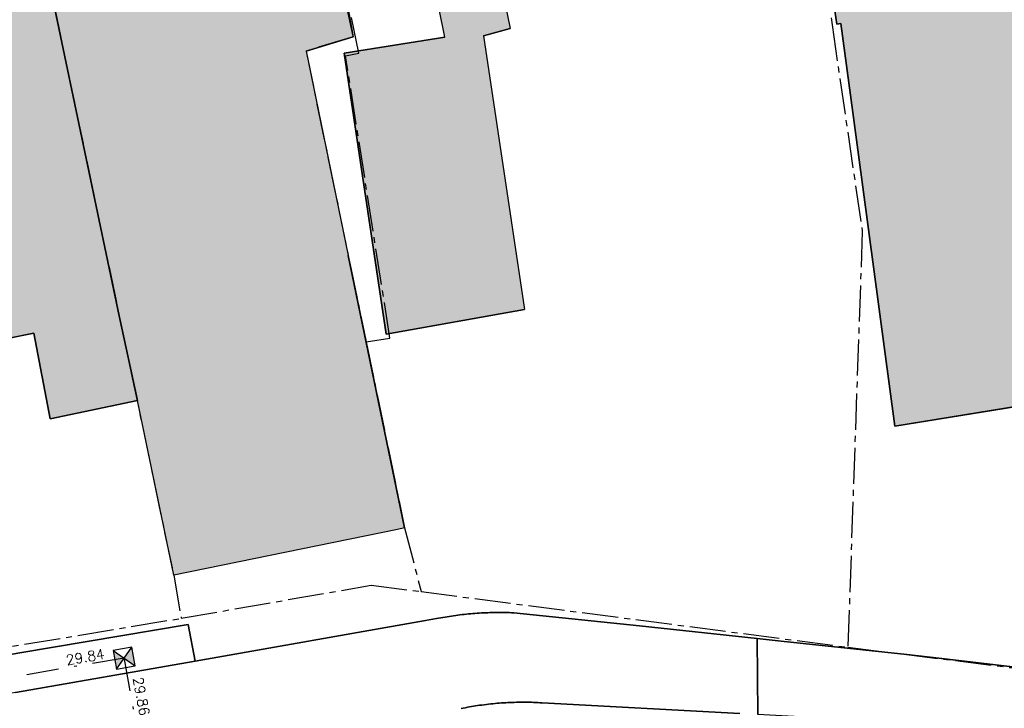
# Model space of a CAD drawing. Header units: metres. Extents: x 202952 to 203755, y 348959 to 349702.
# Tile 30 of 91: x 203253 to 203292, y 349307 to 349334. Entities that reach past the tile are written whole.
import ezdxf
from ezdxf.enums import TextEntityAlignment as Align

# ---------------------------------------------------------------- set-up
doc = ezdxf.new("R2010")
doc.units = ezdxf.units.M
doc.linetypes.add('1-200 CENTER', pattern=[4.28625, 2.8575, -0.47625, 0.47625, -0.47625])
doc.linetypes.add('1-200 DASHDOT', pattern=[2.54, 1.27, -0.635, 0, -0.635])
for name, color, linetype in [('bgt.onbegroeidterreindeel', 252, 'Continuous'), ('PH-BEST-BEBOUWING', 1, 'Continuous'), ('PH-BEST-BEBOUWING-ARCERING', 254, 'Continuous'), ('PH-BEST-KADASTRALE-GRENS', 240, '1-200 CENTER'), ('PH-BEST-PUT-HANDHAVEN', 84, 'Continuous'), ('PH-BEST-RIO-HANDHAVEN-GEMENGD', 44, '1-200 DASHDOT'), ('PH-BEST-RIO-TEKST-VLOEIVLAK', 8, 'Continuous'), ('PH-BEST-WEGDEEL', 254, 'Continuous')]:
    doc.layers.add(name, color=color, linetype=linetype)
doc.styles.add('ROMANS', font='romans.shx')

# ---------------------------------------------------------------- blocks, each defined once
blk = doc.blocks.new('*U12')
h = blk.add_hatch(color=256)
h.paths.add_polyline_path([(0, 0), (-0.375, 0.375), (-0.375, -0.375)])
h.paths.add_polyline_path([(0.375, 0.375), (0, 0), (0.375, -0.375)])
for p, q in [((-0.375, -0.375), (0.375, 0.375)), ((-0.375, 0.375), (0.375, -0.375))]:
    blk.add_line(p, q)
blk.add_lwpolyline([(-0.375, -0.375), (0.375, -0.375), (0.375, 0.375), (-0.375, 0.375)], close=True)

msp = doc.modelspace()

# ---------------------------------------------------------------- hatches: boundary and pattern name
at = {"layer": 'PH-BEST-BEBOUWING-ARCERING'}
msp.add_hatch(color=256, dxfattribs=at).paths.add_polyline_path([(203286.367, 349330.389), (203285.893, 349333.908), (203285.726, 349333.883), (203283.8, 349346.9), (203292.97, 349348.81), (203294.093, 349343.405), (203293.545, 349343.29), (203294.473, 349337.019), (203295.477, 349330.235), (203298.363, 349330.676), (203299.971, 349319.864), (203296.778, 349319.4), (203288.019, 349317.973)], flags=17)
for points in [[(203274.84, 349345.01), (203268.12, 349343.63), (203269.33, 349337.75), (203270.222, 349333.366), (203266.232, 349332.732), (203267.903, 349321.624), (203273.375, 349322.589), (203271.751, 349333.427), (203272.805, 349333.718), (203272.234, 349336.5), (203275.718, 349337.254), (203276.348, 349337.391), (203276.05, 349339.13), (203275.974, 349339.501)], [(203265.86, 349337.51), (203264.691, 349343.091), (203264.63, 349343.38), (203259.876, 349342.382), (203259.534, 349342.311), (203256.906, 349341.759), (203253.413, 349341.026), (203257.336, 349322.349), (203258.057, 349318.988), (203259.492, 349312.081), (203268.341, 349313.89), (203268.629, 349313.949), (203266.4, 349324.737), (203264.729, 349332.822), (203266.589, 349333.378)], [(203253.413, 349341.026), (203244.245, 349339.103), (203242.42, 349338.72), (203242.353, 349338.705), (203244.478, 349329.188), (203245.983, 349322.216), (203246.435, 349322.313), (203247.931, 349314.588), (203250.454, 349315.16), (203251.613, 349315.423), (203250.302, 349320.92), (203253.964, 349321.664), (203254.6, 349318.272), (203258.057, 349318.988), (203257.336, 349322.349)]]:
    msp.add_hatch(color=256, dxfattribs=at).paths.add_polyline_path(points)

# ---------------------------------------------------------------- linework, layer by layer
at = {"layer": 'bgt.onbegroeidterreindeel'}
for p, q in [((203283.8, 349346.9), (203285.726, 349333.883)), ((203271.751, 349333.427), (203272.805, 349333.718)), ((203285.726, 349333.883), (203285.893, 349333.908)), ((203285.893, 349333.908), (203286.367, 349330.389)), ((203264.729, 349332.822), (203266.589, 349333.378)), ((203270.222, 349333.366), (203266.232, 349332.732)), ((203266.232, 349332.732), (203267.903, 349321.624)), ((203286.367, 349330.389), (203288.019, 349317.973)), ((203268.629, 349313.949), (203266.4, 349324.737)), ((203267.903, 349321.624), (203273.375, 349322.589)), ((203250.302, 349320.92), (203253.964, 349321.664)), ((203253.964, 349321.664), (203254.6, 349318.272)), ((203288.019, 349317.973), (203296.778, 349319.4)), ((203254.6, 349318.272), (203258.057, 349318.988)), ((203271.328, 349310.563), (203271.243, 349310.556)), ((203271.413, 349310.569), (203271.328, 349310.563)), ((203271.498, 349310.575), (203271.413, 349310.569)), ((203271.583, 349310.581), (203271.498, 349310.575)), ((203271.668, 349310.586), (203271.583, 349310.581)), ((203271.753, 349310.59), (203271.668, 349310.586)), ((203271.839, 349310.594), (203271.753, 349310.59)), ((203271.924, 349310.597), (203271.839, 349310.594)), ((203272.006, 349310.6), (203271.924, 349310.597)), ((203272.089, 349310.602), (203272.006, 349310.6)), ((203272.171, 349310.604), (203272.089, 349310.602)), ((203272.254, 349310.605), (203272.171, 349310.604)), ((203272.336, 349310.606), (203272.254, 349310.605)), ((203272.419, 349310.606), (203272.336, 349310.606)), ((203272.507, 349310.605), (203272.419, 349310.606)), ((203272.596, 349310.604), (203272.507, 349310.605)), ((203272.684, 349310.602), (203272.596, 349310.604)), ((203272.772, 349310.6), (203272.684, 349310.602)), ((203272.86, 349310.597), (203272.772, 349310.6)), ((203272.948, 349310.594), (203272.86, 349310.597)), ((203277.919, 349310.074), (203272.948, 349310.594)), ((203269.457, 349310.29), (203260.349, 349308.686)), ((203269.891, 349310.366), (203269.457, 349310.29)), ((203269.975, 349310.382), (203269.891, 349310.366)), ((203270.059, 349310.397), (203269.975, 349310.382)), ((203270.143, 349310.412), (203270.059, 349310.397)), ((203270.227, 349310.426), (203270.143, 349310.412)), ((203270.312, 349310.44), (203270.227, 349310.426)), ((203270.396, 349310.453), (203270.312, 349310.44)), ((203270.48, 349310.466), (203270.396, 349310.453)), ((203270.565, 349310.478), (203270.48, 349310.466)), ((203270.649, 349310.49), (203270.565, 349310.478)), ((203270.734, 349310.501), (203270.649, 349310.49)), ((203270.818, 349310.511), (203270.734, 349310.501)), ((203270.903, 349310.521), (203270.818, 349310.511)), ((203270.988, 349310.531), (203270.903, 349310.521)), ((203271.073, 349310.54), (203270.988, 349310.531)), ((203271.158, 349310.548), (203271.073, 349310.54)), ((203271.243, 349310.556), (203271.158, 349310.548)), ((203260.067, 349310.136), (203253.404, 349309.003)), ((203260.349, 349308.686), (203260.067, 349310.136)), ((203282.58, 349309.574), (203277.919, 349310.074)), ((203283.526, 349309.472), (203282.58, 349309.574)), ((203288.494, 349308.938), (203283.526, 349309.472)), ((203253.404, 349309.003), (203252.108, 349308.782)), ((203289.762, 349308.802), (203288.494, 349308.938)), ((203299.057, 349307.699), (203289.762, 349308.802))]:
    msp.add_line(p, q, dxfattribs=at)
at = {"layer": 'PH-BEST-BEBOUWING'}
for points in [[(203286.367, 349330.389), (203285.893, 349333.908), (203285.726, 349333.883), (203283.8, 349346.9), (203292.97, 349348.81), (203294.093, 349343.405), (203293.545, 349343.29), (203294.473, 349337.019), (203295.477, 349330.235), (203298.363, 349330.676), (203299.971, 349319.864), (203296.778, 349319.4), (203288.019, 349317.973), (203286.367, 349330.389)], [(203276.05, 349339.13), (203276.348, 349337.391), (203275.718, 349337.254), (203272.234, 349336.5), (203272.805, 349333.718), (203271.751, 349333.427), (203273.375, 349322.589), (203267.903, 349321.624), (203266.232, 349332.732), (203270.222, 349333.366), (203269.33, 349337.75), (203268.12, 349343.63), (203274.84, 349345.01), (203275.974, 349339.501), (203276.05, 349339.13)], [(203253.413, 349341.026), (203256.906, 349341.759), (203259.534, 349342.311), (203259.876, 349342.382), (203264.63, 349343.38), (203264.691, 349343.091), (203265.86, 349337.51), (203266.589, 349333.378), (203264.729, 349332.822), (203266.4, 349324.737), (203268.629, 349313.949), (203268.341, 349313.89), (203259.492, 349312.081), (203258.057, 349318.988), (203257.336, 349322.349), (203253.413, 349341.026)], [(203242.353, 349338.705), (203242.42, 349338.72), (203244.245, 349339.103), (203253.413, 349341.026), (203257.336, 349322.349), (203258.057, 349318.988), (203254.6, 349318.272), (203253.964, 349321.664), (203250.302, 349320.92), (203251.613, 349315.423), (203250.454, 349315.16), (203247.931, 349314.588), (203246.435, 349322.313), (203245.983, 349322.216), (203244.478, 349329.188), (203242.353, 349338.705)]]:
    msp.add_lwpolyline(points, close=True, dxfattribs=at)
at = {"layer": 'PH-BEST-KADASTRALE-GRENS', "ltscale": 0.5}
for p, q in [((203267.107, 349321.312), (203268.049, 349321.463)), ((203269.282, 349311.432), (203286.165, 349309.231)), ((203249.36, 349308.647), (203259.795, 349310.377)), ((203286.165, 349309.231), (203298.708, 349307.666))]:
    msp.add_line(p, q, dxfattribs=at)
for points in [[(203283.763, 349346.877), (203285.538, 349333.852), (203286.735, 349325.692), (203286.165, 349309.231)], [(203264.477, 349343.191), (203266.589, 349333.378), (203264.729, 349332.822), (203267.107, 349321.312)], [(203268.049, 349321.463), (203266.293, 349332.632), (203266.821, 349332.743), (203264.669, 349343.229)], [(203253.41, 349341.043), (203259.492, 349312.081), (203259.795, 349310.377)], [(203267.107, 349321.312), (203268.629, 349313.949), (203269.282, 349311.432)], [(203259.795, 349310.377), (203267.302, 349311.686), (203269.282, 349311.432)]]:
    msp.add_lwpolyline(points, dxfattribs=at)
at = {"layer": 'PH-BEST-RIO-HANDHAVEN-GEMENGD'}
for p, q in [((203257.536, 349308.8), (203230.416, 349304.192)), ((203259.696, 349297.12), (203257.536, 349308.8))]:
    msp.add_line(p, q, dxfattribs=at)
at = {"layer": 'PH-BEST-WEGDEEL'}
for points in [[(203253.237, 349307.434), (203260.349, 349308.686), (203269.457, 349310.29), (203269.891, 349310.366), (203269.975, 349310.382), (203270.059, 349310.397), (203270.143, 349310.412), (203270.227, 349310.426), (203270.312, 349310.44), (203270.396, 349310.453), (203270.48, 349310.466), (203270.565, 349310.478), (203270.649, 349310.49), (203270.734, 349310.501), (203270.818, 349310.511), (203270.903, 349310.521), (203270.988, 349310.531), (203271.073, 349310.54), (203271.158, 349310.548), (203271.243, 349310.556), (203271.328, 349310.563), (203271.413, 349310.569), (203271.498, 349310.575), (203271.583, 349310.581), (203271.668, 349310.586), (203271.753, 349310.59), (203271.839, 349310.594), (203271.924, 349310.597), (203272.006, 349310.6), (203272.089, 349310.602), (203272.171, 349310.604), (203272.254, 349310.605), (203272.336, 349310.606), (203272.419, 349310.606), (203272.507, 349310.605), (203272.596, 349310.604), (203272.684, 349310.602), (203272.772, 349310.6), (203272.86, 349310.597), (203272.948, 349310.594), (203277.919, 349310.074), (203282.58, 349309.574), (203282.597, 349306.572)], [(203281.894, 349306.61), (203274.066, 349307.032), (203273.982, 349307.037), (203273.897, 349307.041), (203273.813, 349307.045), (203273.728, 349307.048), (203273.644, 349307.051), (203273.559, 349307.053), (203273.474, 349307.054), (203273.39, 349307.055), (203273.305, 349307.055), (203273.22, 349307.055), (203273.136, 349307.054), (203273.051, 349307.052), (203272.966, 349307.05), (203272.882, 349307.047), (203272.797, 349307.044), (203272.713, 349307.04), (203272.628, 349307.036), (203272.544, 349307.031), (203272.46, 349307.025), (203272.375, 349307.019), (203272.291, 349307.012), (203272.207, 349307.005), (203272.122, 349306.997), (203272.038, 349306.988), (203271.95, 349306.978), (203271.862, 349306.968), (203271.774, 349306.957), (203271.686, 349306.945), (203271.598, 349306.933), (203271.51, 349306.92), (203271.431, 349306.908), (203271.351, 349306.895), (203271.272, 349306.882), (203271.193, 349306.868), (203271.113, 349306.854), (203271.034, 349306.839), (203270.951, 349306.823), (203270.868, 349306.806)], [(203270.868, 349306.806), (203270.951, 349306.823), (203271.034, 349306.839), (203271.113, 349306.854), (203271.193, 349306.868), (203271.272, 349306.882), (203271.351, 349306.895), (203271.431, 349306.908), (203271.51, 349306.92), (203271.598, 349306.933), (203271.686, 349306.945), (203271.774, 349306.957), (203271.862, 349306.968), (203271.95, 349306.978), (203272.038, 349306.988), (203272.122, 349306.997), (203272.207, 349307.005), (203272.291, 349307.012), (203272.375, 349307.019), (203272.46, 349307.025), (203272.544, 349307.031), (203272.628, 349307.036), (203272.713, 349307.04), (203272.797, 349307.044), (203272.882, 349307.047), (203272.966, 349307.05), (203273.051, 349307.052), (203273.136, 349307.054), (203273.22, 349307.055), (203273.305, 349307.055), (203273.39, 349307.055), (203273.474, 349307.054), (203273.559, 349307.053), (203273.644, 349307.051), (203273.728, 349307.048), (203273.813, 349307.045), (203273.897, 349307.041), (203273.982, 349307.037), (203274.066, 349307.032), (203281.894, 349306.61)]]:
    msp.add_lwpolyline(points, dxfattribs=at)
for points in [[(203232.03, 349305.363), (203232.262, 349305.403), (203248.895, 349308.236), (203250.959, 349308.587), (203252.108, 349308.782), (203253.404, 349309.003), (203260.067, 349310.136), (203260.349, 349308.686), (203253.237, 349307.434), (203252.491, 349307.303), (203251.833, 349307.187), (203250.658, 349306.98), (203232.308, 349303.75), (203232.03, 349305.363)], [(203299.057, 349307.699), (203299.046, 349307.544), (203298.912, 349305.713), (203287.457, 349306.31), (203286.434, 349306.365), (203282.597, 349306.572), (203282.58, 349309.574), (203283.526, 349309.472), (203288.494, 349308.938), (203289.762, 349308.802), (203299.057, 349307.699)]]:
    msp.add_lwpolyline(points, close=True, dxfattribs=at)

# ---------------------------------------------------------------- block references
at = {"layer": 'PH-BEST-PUT-HANDHAVEN', "rotation": 9.64311723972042}
msp.add_blockref('*U12', (203257.536, 349308.8), dxfattribs=at)

# ---------------------------------------------------------------- texts
at = {"layer": 'PH-BEST-RIO-TEKST-VLOEIVLAK', "style": 'ROMANS'}
msp.add_text('29.84', height=0.4, rotation=9.6431, dxfattribs=at).set_placement((203255.267, 349308.519))
msp.add_text('29.86', height=0.4, rotation=280.4774, dxfattribs=at).set_placement((203258.211, 349307.289), align=Align.MIDDLE_CENTER)

doc.saveas('drawing.dxf')
